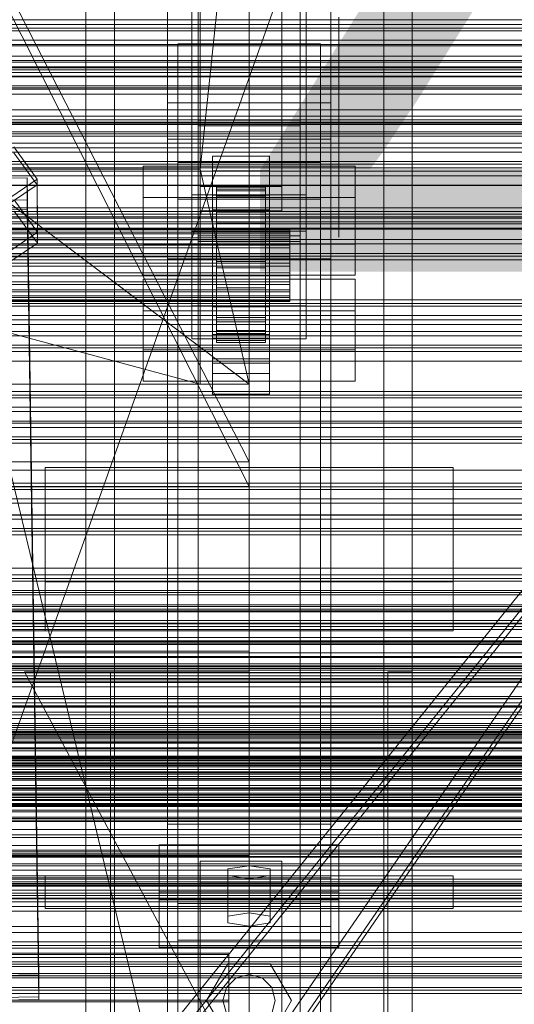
# Model space of a CAD drawing. Header units: millimetres. Extents: x -1970 to 61924, y -58230 to 6847.
# Tile 176 of 256: x 374 to 495, y -34623 to -34382. Entities that reach past the tile are written whole.
import ezdxf

# ---------------------------------------------------------------- set-up
doc = ezdxf.new("R2010")
doc.units = ezdxf.units.MM
for name, color, linetype, lineweight in [('COTAS_O', 1, 'Continuous', 0), ('COTAS_P', 1, 'Continuous', 0), ('frontal_briquetadora', 7, 'Continuous', 0), ('frontal_C01', 7, 'Continuous', 0), ('frontal_C02', 7, 'Continuous', 0), ('frontal_C03', 7, 'Continuous', 0), ('frontal_dosificador', 7, 'Continuous', 0), ('frontal_secador', 7, 'Continuous', 0), ('frontal_tolva', 7, 'Continuous', 0), ('frontal_tolva-C01', 7, 'Continuous', 0)]:
    doc.layers.add(name, color=color, linetype=linetype, lineweight=lineweight)
doc.dimstyles.new('R19_100', dxfattribs={"dimtxt": 250, "dimasz": 150, "dimexe": 150, "dimexo": 80, "dimgap": 100, "dimtad": 1, "dimtih": 1, "dimtoh": 1, "dimdsep": 46, "dimcen": 0.09, "dimadec": 0, "dimazin": 0, "dimtfac": 1, "dimtdec": 4, "dimtofl": 0, "dimtmove": 0, "dimatfit": 3, "dimfxl": 1, "dimtolj": 1, "dimtzin": 0, "dimarcsym": 0})

# ---------------------------------------------------------------- blocks, each defined once
blk = doc.blocks.new('DIM_R26_43')
at = {"layer": 'COTAS_P'}
for p, q in [((-1750, -34600), (-1600, -34555)), ((2600, -34600), (2450, -34555)), ((-1750, -35500), (-1750, -34600)), ((-1750, -34600), (2600, -34600)), ((-1750, -34600), (-1600, -34645)), ((2600, -34600), (2450, -34645)), ((2600, -35500), (2600, -34600))]:
    blk.add_line(p, q, dxfattribs=at)
blk.add_text('4350 P', height=250, dxfattribs=at).set_placement((425, -34500))
blk = doc.blocks.new('DIM_R26_46')
at = {"layer": 'COTAS_O'}
for p, q in [((-1725, -33700), (-1575, -33655)), ((1725, -33700), (1575, -33655)), ((-1725, -34400), (-1725, -33700)), ((-1725, -33700), (1725, -33700)), ((-1725, -33700), (-1575, -33745)), ((1725, -33700), (1575, -33745)), ((1725, -34400), (1725, -33700))]:
    blk.add_line(p, q, dxfattribs=at)
blk.add_text('3450 O', height=250, dxfattribs=at).set_placement((0, -33600))
blk = doc.blocks.new('DIM_R26_49')
at = {"layer": 'COTAS_O'}
for p, q in [((-650, -34200), (-500, -34155)), ((650, -34200), (500, -34155)), ((-650, -34900), (-650, -34200)), ((-650, -34200), (650, -34200)), ((-650, -34200), (-500, -34245)), ((650, -34200), (500, -34245)), ((650, -34900), (650, -34200))]:
    blk.add_line(p, q, dxfattribs=at)
blk.add_text('1300 O', height=250, dxfattribs=at).set_placement((0, -34100))
blk = doc.blocks.new('DIM_R26_54')
at = {"layer": 'COTAS_P'}
for p, q in [((-305, -34680), (395, -34680)), ((395, -34680), (350, -34830)), ((395, -36000), (395, -34680)), ((395, -34680), (440, -34830)), ((395, -36000), (350, -35850)), ((395, -36000), (440, -35850)), ((-305, -36000), (395, -36000))]:
    blk.add_line(p, q, dxfattribs=at)
blk.add_text('1320 P', height=250, rotation=90, dxfattribs=at).set_placement((295, -35340))

msp = doc.modelspace()

# ---------------------------------------------------------------- linework, layer by layer
at = {"layer": 'frontal_briquetadora'}
for p, q in [((210, -33820), (416.55, -34680)), ((430, -34680), (430, -33820)), ((210, -34060), (430, -34490)), ((210, -34060), (430, -34496)), ((430, -34060), (430, -34490)), ((430, -34060), (430, -34496)), ((430, -34680), (430, -34260)), ((430, -34496), (430, -34260)), ((430, -34471), (210, -34305)), ((430, -34305), (418, -34418.333)), ((430, -34471), (430, -34305)), ((430, -34680), (430, -34305)), ((430, -34305), (430, -34496)), ((430, -34381.1), (430, -34394.762)), ((452, -34381.1), (452, -34394.762)), ((430, -34394.762), (430, -34406.677)), ((452, -34394.762), (452, -34406.677)), ((452, -34399.964), (452, -34398.226)), ((452, -34403.095), (452, -34399.964)), ((452, -34407), (452, -34403.095)), ((210, -34407), (452, -34407)), ((430, -34406.677), (430, -34416.673)), ((452, -34406.677), (452, -34416.673)), ((452, -34407), (452, -34410.905)), ((452, -34410.905), (452, -34414.036)), ((452, -34414.036), (452, -34415.774)), ((430, -34416.673), (430, -34424.603)), ((452, -34416.673), (452, -34424.603)), ((222, -34418.333), (418, -34418.333)), ((418, -34471), (222, -34418.333)), ((418, -34418.333), (418, -34471)), ((430, -34471), (418, -34418.333)), ((430, -34424.603), (430, -34430.351)), ((452, -34424.603), (452, -34430.351)), ((430, -34430.351), (430, -34433.833)), ((452, -34430.351), (452, -34433.833)), ((430, -34433.833), (430, -34435)), ((452, -34433.833), (452, -34435)), ((210, -34471), (430, -34471)), ((430, -34471), (222, -34471)), ((418, -34471), (222, -34471)), ((418, -34471), (430, -34471)), ((430, -34471), (430, -34680)), ((430, -34471), (430, -34496)), ((430, -34490), (210, -34490)), ((210, -34496), (430, -34496)), ((430, -34496), (430, -34680))]:
    msp.add_line(p, q, dxfattribs=at)
at = {"layer": 'frontal_C01'}
for p, q in [((417.5, -34657.873), (417.5, -34055.074)), ((442.5, -34055.074), (442.5, -34657.873)), ((417.5, -34684.054), (417.5, -34081.254)), ((442.5, -34684.054), (442.5, -34081.254)), ((410, -34410.962), (410, -34087.423)), ((450, -34410.962), (450, -34087.423)), ((410, -34646.889), (410, -34323.351)), ((450, -34323.351), (450, -34646.889)), ((416, -34451.787), (416, -34360.426)), ((444, -34360.426), (444, -34451.787)), ((416, -34368.515), (416, -34459.876)), ((444, -34459.876), (444, -34368.515)), ((410, -34695.038), (410, -34371.499)), ((450, -34695.038), (450, -34371.499)), ((410, -34372.443), (410, -34410.962)), ((410, -34695.982), (410, -34372.443)), ((450, -34410.962), (450, -34372.443)), ((450, -34372.443), (450, -34695.982)), ((412.5, -34395.747), (412.5, -34387.659)), ((412.5, -34387.659), (447.5, -34387.659)), ((412.5, -34666.919), (412.5, -34387.659)), ((447.5, -34387.659), (447.5, -34395.747)), ((447.5, -34387.659), (447.5, -34666.919)), ((447.5, -34395.747), (412.5, -34395.747)), ((412.5, -34675.008), (412.5, -34395.747)), ((447.5, -34675.008), (447.5, -34395.747)), ((410, -34410.962), (450, -34410.962)), ((410, -34734.501), (410, -34410.962)), ((450, -34734.501), (450, -34410.962)), ((372.35, -34412.905), (378.086, -34420.791)), ((357.646, -34420.67), (375.644, -34420.425)), ((378.086, -34420.791), (366.618, -34428.527)), ((375.644, -34420.425), (375.644, -34425.817)), ((375.644, -34420.425), (378.512, -34615.535)), ((378.143, -34433.733), (378.086, -34420.791)), ((375.644, -34425.817), (357.646, -34426.063)), ((378.143, -34433.733), (372.408, -34425.846)), ((378.512, -34620.928), (375.644, -34425.817)), ((366.675, -34441.469), (378.143, -34433.733)), ((404, -34462.533), (404, -34445.278)), ((404, -34445.278), (456, -34445.278)), ((404, -34452.982), (404, -34445.278)), ((456, -34445.278), (456, -34462.533)), ((456, -34445.278), (456, -34452.982)), ((456, -34452.982), (404, -34452.982)), ((404, -34452.982), (404, -34470.237)), ((444, -34451.787), (416, -34451.787)), ((416, -34451.787), (416, -34459.876)), ((444, -34459.876), (444, -34451.787)), ((456, -34470.237), (456, -34452.982)), ((416, -34459.876), (444, -34459.876)), ((456, -34462.533), (404, -34462.533)), ((404, -34462.533), (404, -34470.237)), ((456, -34470.237), (456, -34462.533)), ((404, -34470.237), (456, -34470.237)), ((380, -34519.343), (380, -34491.345)), ((380, -34491.345), (480, -34491.345)), ((380, -34531.343), (380, -34491.345)), ((480, -34491.345), (480, -34519.343)), ((480, -34491.345), (480, -34531.343)), ((480, -34519.343), (380, -34519.343)), ((380, -34519.343), (380, -34531.343)), ((480, -34531.343), (480, -34519.343)), ((430, -34531.343), (-430, -34531.343)), ((380, -34531.343), (480, -34531.343)), ((430, -34531.343), (430, -34536.343)), ((430, -34536.343), (-430, -34536.343)), ((430, -34536.343), (430, -34586.343)), ((430, -34644.343), (375, -34541.343)), ((375, -34541.343), (430, -34541.343)), ((390, -34644.343), (390, -34541.343)), ((390, -34541.343), (396, -34541.343)), ((396, -34644.343), (396, -34541.343)), ((430, -34541.343), (430, -34644.343)), ((464, -34644.343), (464, -34541.343)), ((464, -34541.343), (470, -34541.343)), ((470, -34644.343), (470, -34541.343)), ((408, -34597.189), (408, -34583.709)), ((408, -34583.709), (452, -34583.709)), ((408, -34595.264), (408, -34583.709)), ((452, -34583.709), (452, -34597.189)), ((452, -34583.709), (452, -34595.264)), ((430, -34586.343), (-430, -34586.343)), ((418, -34593.145), (418, -34587.753)), ((418, -34587.753), (438, -34587.753)), ((418, -34733.054), (418, -34587.753)), ((430, -34586.343), (430, -34591.343)), ((438, -34587.753), (438, -34593.145)), ((438, -34587.753), (438, -34733.054)), ((430, -34588.831), (424.804, -34589.64)), ((424.804, -34589.64), (424.804, -34591.258)), ((424.804, -34601.196), (424.804, -34589.64)), ((435.196, -34589.64), (430, -34588.831)), ((430, -34600.387), (430, -34588.831)), ((435.196, -34591.258), (435.196, -34589.64)), ((435.196, -34601.196), (435.196, -34589.64)), ((430, -34591.343), (-430, -34591.343)), ((380, -34591.343), (480, -34591.343)), ((380, -34599.343), (380, -34591.343)), ((438, -34593.145), (418, -34593.145)), ((418, -34593.145), (418, -34738.446)), ((424.804, -34591.258), (430, -34592.067)), ((424.804, -34602.813), (424.804, -34591.258)), ((430, -34592.067), (435.196, -34591.258)), ((430, -34592.067), (430, -34603.622)), ((435.196, -34602.813), (435.196, -34591.258)), ((438, -34738.446), (438, -34593.145)), ((480, -34599.343), (480, -34591.343)), ((452, -34595.264), (408, -34595.264)), ((408, -34595.264), (408, -34608.745)), ((452, -34608.745), (452, -34595.264)), ((452, -34597.189), (408, -34597.189)), ((408, -34597.189), (408, -34608.745)), ((452, -34608.745), (452, -34597.189)), ((380, -34599.343), (480, -34599.343)), ((390, -34599.343), (397, -34599.343)), ((390, -35975), (390, -34599.343)), ((397, -35975), (397, -34599.343)), ((397, -34599.343), (463, -34599.343)), ((424.804, -34601.196), (430, -34600.387)), ((430, -34600.387), (435.196, -34601.196)), ((463, -34599.343), (470, -34599.343)), ((463, -35975), (463, -34599.343)), ((470, -35975), (470, -34599.343)), ((424.804, -34602.813), (424.804, -34601.196)), ((430, -34603.622), (424.804, -34602.813)), ((435.196, -34602.813), (430, -34603.622)), ((435.196, -34601.196), (435.196, -34602.813)), ((408, -34608.745), (452, -34608.745)), ((-425, -34610.606), (425, -34610.606)), ((425, -34610.606), (425, -34624.302)), ((425, -34610.606), (425, -34622.162)), ((419.6, -34621.843), (424.8, -34612.836)), ((424.8, -34612.836), (435.2, -34612.836)), ((435.2, -34612.836), (440.4, -34621.843)), ((378.512, -34615.535), (360.514, -34615.781)), ((378.512, -34620.928), (378.512, -34615.535)), ((424.457, -34618.643), (426.8, -34616.301)), ((426.8, -34616.301), (430, -34615.443)), ((430, -34615.443), (433.2, -34616.301)), ((433.2, -34616.301), (435.543, -34618.643)), ((423.6, -34621.843), (424.457, -34618.643)), ((435.543, -34618.643), (436.4, -34621.843)), ((425, -34622.162), (-425, -34622.162)), ((360.514, -34621.173), (378.512, -34620.928)), ((424.8, -34630.85), (419.6, -34621.843)), ((424.457, -34625.043), (423.6, -34621.843)), ((425, -34635.858), (425, -34622.162)), ((440.4, -34621.843), (435.2, -34630.85)), ((436.4, -34621.843), (435.543, -34625.043))]:
    msp.add_line(p, q, dxfattribs=at)
at = {"layer": 'frontal_C02'}
for p, q in [((390, -35975), (390, -33530.372)), ((397, -35975), (397, -33530.372)), ((463, -35975), (463, -33530.372)), ((470, -35975), (470, -33530.372)), ((390, -35975), (390, -34035.57)), ((397, -35975), (397, -34035.57)), ((463, -35975), (463, -34035.57)), ((470, -35975), (470, -34035.57)), ((410, -34402.112), (410, -34044.45)), ((450, -34044.45), (450, -34402.112)), ((410, -34440.294), (410, -34082.632)), ((450, -34440.294), (450, -34082.632)), ((410, -34578.704), (410, -34221.042)), ((450, -34221.042), (450, -34578.704)), ((417.5, -34406.362), (417.5, -34230.064)), ((442.5, -34230.064), (442.5, -34406.362)), ((417.5, -34436.044), (417.5, -34259.747)), ((442.5, -34436.044), (442.5, -34259.747)), ((410, -34626.431), (410, -34268.769)), ((450, -34626.431), (450, -34268.769)), ((418, -34422.539), (418, -34278.508)), ((438, -34278.508), (438, -34422.539)), ((418, -34284.469), (418, -34428.5)), ((438, -34428.5), (438, -34284.469)), ((416, -34424.583), (416, -34332.424)), ((444, -34332.424), (444, -34424.583)), ((416, -34341.366), (416, -34433.524)), ((444, -34433.524), (444, -34341.366)), ((450, -34402.112), (410, -34402.112)), ((410, -34402.112), (410, -34440.294)), ((410, -34759.774), (410, -34402.112)), ((450, -34440.294), (450, -34402.112)), ((450, -34402.112), (450, -34759.774)), ((417.5, -34436.044), (417.5, -34406.362)), ((417.5, -34406.362), (442.5, -34406.362)), ((442.5, -34407.76), (417.5, -34407.76)), ((417.5, -34407.76), (417.5, -34434.646)), ((417.5, -34946.786), (417.5, -34407.76)), ((442.5, -34406.362), (442.5, -34436.044)), ((442.5, -34434.646), (442.5, -34407.76)), ((442.5, -34407.76), (442.5, -34946.786)), ((372.35, -34414.336), (378.086, -34422.154)), ((412.5, -34425.674), (412.5, -34416.732)), ((412.5, -34416.732), (447.5, -34416.732)), ((412.5, -34598.096), (412.5, -34416.732)), ((421, -34418.721), (421, -34415.144)), ((421, -34415.144), (435, -34415.144)), ((421, -34455.235), (421, -34415.144)), ((435, -34415.144), (435, -34418.721)), ((435, -34415.144), (435, -34455.235)), ((447.5, -34416.732), (447.5, -34425.674)), ((447.5, -34416.732), (447.5, -34598.096)), ((404, -34436.682), (404, -34417.607)), ((404, -34417.607), (456, -34417.607)), ((404, -34425.243), (404, -34417.607)), ((435, -34418.721), (421, -34418.721)), ((421, -34418.721), (421, -34458.812)), ((435, -34458.812), (435, -34418.721)), ((456, -34417.607), (456, -34436.682)), ((456, -34417.607), (456, -34425.243)), ((357.646, -34422.465), (375.644, -34422.222)), ((378.086, -34422.154), (366.618, -34429.823)), ((375.644, -34422.222), (375.644, -34428.183)), ((375.644, -34422.222), (378.512, -34615.627)), ((378.143, -34436.46), (378.086, -34422.154)), ((444, -34424.583), (416, -34424.583)), ((416, -34424.583), (416, -34433.524)), ((438, -34422.539), (418, -34422.539)), ((418, -34422.539), (418, -34428.5)), ((421, -34428.258), (421, -34424.682)), ((421, -34424.682), (435, -34424.682)), ((421, -34464.773), (421, -34424.682)), ((422, -34432.754), (422, -34422.763)), ((422, -34422.763), (422, -34423.209)), ((422, -34422.763), (434, -34422.763)), ((422, -34423.61), (422, -34422.763)), ((422, -34432.965), (422, -34423.209)), ((422, -34423.209), (422, -34424.918)), ((422, -34423.209), (434, -34423.209)), ((422, -34433.156), (422, -34423.61)), ((422, -34423.61), (434, -34423.61)), ((422, -34425.694), (422, -34423.61)), ((434, -34423.209), (434, -34422.763)), ((434, -34422.763), (434, -34432.754)), ((434, -34422.763), (434, -34423.61)), ((434, -34424.918), (434, -34423.209)), ((434, -34423.209), (434, -34432.965)), ((434, -34423.61), (434, -34433.156)), ((434, -34423.61), (434, -34425.694)), ((435, -34424.682), (435, -34428.258)), ((435, -34424.682), (435, -34464.773)), ((438, -34428.5), (438, -34422.539)), ((444, -34433.524), (444, -34424.583)), ((456, -34425.243), (404, -34425.243)), ((404, -34425.243), (404, -34444.318)), ((447.5, -34425.674), (412.5, -34425.674)), ((412.5, -34607.038), (412.5, -34425.674)), ((422, -34433.775), (422, -34424.918)), ((422, -34424.918), (422, -34427.774)), ((422, -34424.918), (434, -34424.918)), ((422, -34434.143), (422, -34425.694)), ((422, -34425.694), (434, -34425.694)), ((422, -34428.872), (422, -34425.694)), ((434, -34427.774), (434, -34424.918)), ((434, -34424.918), (434, -34433.775)), ((434, -34425.694), (434, -34434.143)), ((434, -34425.694), (434, -34428.872)), ((447.5, -34607.038), (447.5, -34425.674)), ((456, -34444.318), (456, -34425.243)), ((375.644, -34428.183), (357.646, -34428.427)), ((378.143, -34436.46), (372.408, -34428.643)), ((378.512, -34621.588), (375.644, -34428.183)), ((418, -34428.5), (438, -34428.5)), ((435, -34428.258), (421, -34428.258)), ((421, -34428.258), (421, -34468.349)), ((422, -34435.128), (422, -34427.774)), ((422, -34427.774), (422, -34431.583)), ((422, -34427.774), (434, -34427.774)), ((422, -34435.648), (422, -34428.872)), ((422, -34428.872), (434, -34428.872)), ((422, -34432.927), (422, -34428.872)), ((434, -34431.583), (434, -34427.774)), ((434, -34427.774), (434, -34435.128)), ((434, -34428.872), (434, -34435.648)), ((434, -34428.872), (434, -34432.927)), ((435, -34468.349), (435, -34428.258)), ((422, -34436.932), (422, -34431.583)), ((422, -34431.583), (422, -34436.084)), ((422, -34431.583), (434, -34431.583)), ((434, -34436.084), (434, -34431.583)), ((434, -34431.583), (434, -34436.932)), ((-440, -34432.754), (440, -34432.754)), ((-440, -34432.965), (440, -34432.965)), ((-440, -34433.156), (440, -34433.156)), ((-440, -34433.775), (440, -34433.775)), ((-440, -34434.143), (440, -34434.143)), ((416, -34433.524), (444, -34433.524)), ((422, -34432.965), (422, -34432.754)), ((434, -34432.754), (422, -34432.754)), ((422, -34432.754), (422, -34433.156)), ((422, -34437.569), (422, -34432.927)), ((422, -34432.927), (434, -34432.927)), ((422, -34437.583), (422, -34432.927)), ((422, -34433.775), (422, -34432.965)), ((434, -34432.965), (422, -34432.965)), ((434, -34433.156), (422, -34433.156)), ((422, -34433.156), (422, -34434.143)), ((422, -34435.128), (422, -34433.775)), ((434, -34433.775), (422, -34433.775)), ((434, -34434.143), (422, -34434.143)), ((422, -34434.143), (422, -34435.648)), ((434, -34432.754), (434, -34432.965)), ((434, -34433.156), (434, -34432.754)), ((434, -34432.927), (434, -34437.569)), ((434, -34432.927), (434, -34437.583)), ((434, -34432.965), (434, -34433.775)), ((434, -34434.143), (434, -34433.156)), ((434, -34433.775), (434, -34435.128)), ((434, -34435.648), (434, -34434.143)), ((440, -34432.965), (440, -34432.754)), ((440, -34432.754), (440, -34433.156)), ((440, -34433.775), (440, -34432.965)), ((440, -34433.156), (440, -34434.143)), ((440, -34435.128), (440, -34433.775)), ((440, -34434.143), (440, -34435.648)), ((-440, -34435.128), (440, -34435.128)), ((-440, -34435.648), (440, -34435.648)), ((366.675, -34444.129), (378.143, -34436.46)), ((456, -34436.682), (404, -34436.682)), ((404, -34436.682), (404, -34444.318)), ((417.5, -34434.646), (442.5, -34434.646)), ((417.5, -34973.672), (417.5, -34434.646)), ((442.5, -34436.044), (417.5, -34436.044)), ((422, -34436.932), (422, -34435.128)), ((434, -34435.128), (422, -34435.128)), ((434, -34435.648), (422, -34435.648)), ((422, -34435.648), (422, -34437.569)), ((422, -34436.084), (422, -34439.064)), ((434, -34436.084), (422, -34436.084)), ((422, -34436.084), (422, -34440.971)), ((434, -34435.128), (434, -34436.932)), ((434, -34437.569), (434, -34435.648)), ((434, -34439.064), (434, -34436.084)), ((434, -34440.971), (434, -34436.084)), ((440, -34436.932), (440, -34435.128)), ((440, -34435.648), (440, -34437.569)), ((442.5, -34973.672), (442.5, -34434.646)), ((456, -34444.318), (456, -34436.682)), ((-440, -34436.932), (440, -34436.932)), ((-440, -34437.569), (440, -34437.569)), ((440, -34439.064), (-440, -34439.064)), ((422, -34439.064), (422, -34436.932)), ((434, -34436.932), (422, -34436.932)), ((434, -34437.569), (422, -34437.569)), ((422, -34437.569), (422, -34439.774)), ((422, -34439.774), (422, -34437.583)), ((422, -34437.583), (434, -34437.583)), ((422, -34442.523), (422, -34437.583)), ((422, -34439.064), (434, -34439.064)), ((422, -34441.379), (422, -34439.064)), ((434, -34436.932), (434, -34439.064)), ((434, -34439.774), (434, -34437.569)), ((434, -34437.583), (434, -34439.774)), ((434, -34437.583), (434, -34442.523)), ((434, -34439.064), (434, -34441.379)), ((440, -34439.064), (440, -34436.932)), ((440, -34437.569), (440, -34439.774)), ((440, -34441.379), (440, -34439.064)), ((-440, -34439.774), (440, -34439.774)), ((-440, -34441.379), (440, -34441.379)), ((410, -34440.294), (450, -34440.294)), ((410, -34797.956), (410, -34440.294)), ((434, -34439.774), (422, -34439.774)), ((422, -34439.774), (422, -34442.114)), ((422, -34441.379), (422, -34440.971)), ((422, -34440.971), (422, -34445.911)), ((422, -34440.971), (434, -34440.971)), ((422, -34443.719), (422, -34441.379)), ((434, -34441.379), (422, -34441.379)), ((434, -34442.114), (434, -34439.774)), ((434, -34445.911), (434, -34440.971)), ((434, -34440.971), (434, -34441.379)), ((434, -34441.379), (434, -34443.719)), ((440, -34439.774), (440, -34442.114)), ((440, -34443.719), (440, -34441.379)), ((450, -34797.956), (450, -34440.294)), ((-440, -34442.114), (440, -34442.114)), ((-440, -34443.719), (440, -34443.719)), ((422, -34442.114), (422, -34442.523)), ((434, -34442.114), (422, -34442.114)), ((422, -34442.114), (422, -34444.429)), ((422, -34442.523), (434, -34442.523)), ((422, -34447.41), (422, -34442.523)), ((422, -34445.925), (422, -34443.719)), ((422, -34443.719), (422, -34445.911)), ((434, -34443.719), (422, -34443.719)), ((434, -34442.523), (434, -34442.114)), ((434, -34444.429), (434, -34442.114)), ((434, -34442.523), (434, -34447.41)), ((434, -34445.911), (434, -34443.719)), ((434, -34443.719), (434, -34445.925)), ((440, -34442.114), (440, -34444.429)), ((440, -34445.925), (440, -34443.719)), ((-440, -34444.429), (440, -34444.429)), ((-440, -34445.925), (440, -34445.925)), ((404, -34444.318), (456, -34444.318)), ((422, -34444.429), (422, -34447.41)), ((434, -34444.429), (422, -34444.429)), ((422, -34444.429), (422, -34446.561)), ((422, -34445.911), (422, -34450.567)), ((422, -34445.911), (434, -34445.911)), ((422, -34447.845), (422, -34445.925)), ((422, -34445.925), (422, -34450.567)), ((434, -34445.925), (422, -34445.925)), ((434, -34447.41), (434, -34444.429)), ((434, -34446.561), (434, -34444.429)), ((434, -34450.567), (434, -34445.911)), ((434, -34450.567), (434, -34445.925)), ((434, -34445.925), (434, -34447.845)), ((440, -34444.429), (440, -34446.561)), ((440, -34447.845), (440, -34445.925)), ((-440, -34446.561), (440, -34446.561)), ((-440, -34447.845), (440, -34447.845)), ((-440, -34448.365), (440, -34448.365)), ((422, -34446.561), (422, -34451.911)), ((434, -34446.561), (422, -34446.561)), ((422, -34446.561), (422, -34448.365)), ((422, -34447.41), (434, -34447.41)), ((422, -34451.911), (422, -34447.41)), ((422, -34449.351), (422, -34447.845)), ((422, -34447.845), (422, -34454.622)), ((434, -34447.845), (422, -34447.845)), ((422, -34448.365), (422, -34455.719)), ((434, -34448.365), (422, -34448.365)), ((422, -34448.365), (422, -34449.718)), ((434, -34451.911), (434, -34446.561)), ((434, -34448.365), (434, -34446.561)), ((434, -34447.41), (434, -34451.911)), ((434, -34454.622), (434, -34447.845)), ((434, -34447.845), (434, -34449.351)), ((434, -34455.719), (434, -34448.365)), ((434, -34449.718), (434, -34448.365)), ((440, -34446.561), (440, -34448.365)), ((440, -34449.351), (440, -34447.845)), ((440, -34448.365), (440, -34449.718)), ((-440, -34449.351), (440, -34449.351)), ((-440, -34449.718), (440, -34449.718)), ((-440, -34450.338), (440, -34450.338)), ((-440, -34450.528), (440, -34450.528)), ((-440, -34450.739), (440, -34450.739)), ((422, -34450.338), (422, -34449.351)), ((422, -34449.351), (422, -34457.799)), ((434, -34449.351), (422, -34449.351)), ((422, -34449.718), (422, -34458.575)), ((434, -34449.718), (422, -34449.718)), ((422, -34449.718), (422, -34450.528)), ((422, -34450.739), (422, -34450.338)), ((422, -34450.338), (422, -34459.883)), ((434, -34450.338), (422, -34450.338)), ((422, -34450.528), (422, -34460.285)), ((434, -34450.528), (422, -34450.528)), ((422, -34450.528), (422, -34450.739)), ((422, -34450.567), (422, -34454.622)), ((422, -34450.567), (434, -34450.567)), ((422, -34450.739), (422, -34460.731)), ((434, -34450.739), (422, -34450.739)), ((434, -34457.799), (434, -34449.351)), ((434, -34449.351), (434, -34450.338)), ((434, -34458.575), (434, -34449.718)), ((434, -34450.528), (434, -34449.718)), ((434, -34459.883), (434, -34450.338)), ((434, -34450.338), (434, -34450.739)), ((434, -34460.285), (434, -34450.528)), ((434, -34450.739), (434, -34450.528)), ((434, -34454.622), (434, -34450.567)), ((434, -34460.731), (434, -34450.739)), ((440, -34450.338), (440, -34449.351)), ((440, -34449.718), (440, -34450.528)), ((440, -34450.739), (440, -34450.338)), ((440, -34450.528), (440, -34450.739)), ((421, -34465.784), (421, -34452.073)), ((421, -34452.073), (435, -34452.073)), ((421, -34459.71), (421, -34452.073)), ((422, -34451.911), (434, -34451.911)), ((422, -34455.719), (422, -34451.911)), ((434, -34451.911), (434, -34455.719)), ((435, -34452.073), (435, -34465.784)), ((435, -34452.073), (435, -34459.71)), ((435, -34455.235), (421, -34455.235)), ((421, -34455.235), (421, -34458.812)), ((422, -34454.622), (422, -34457.799)), ((422, -34454.622), (434, -34454.622)), ((422, -34455.719), (434, -34455.719)), ((422, -34458.575), (422, -34455.719)), ((434, -34457.799), (434, -34454.622)), ((434, -34455.719), (434, -34458.575)), ((435, -34458.812), (435, -34455.235)), ((422, -34457.799), (422, -34459.883)), ((422, -34457.799), (434, -34457.799)), ((434, -34459.883), (434, -34457.799)), ((421, -34458.812), (435, -34458.812)), ((435, -34459.71), (421, -34459.71)), ((421, -34459.71), (421, -34473.42)), ((422, -34458.575), (434, -34458.575)), ((422, -34460.285), (422, -34458.575)), ((422, -34459.883), (422, -34460.731)), ((422, -34459.883), (434, -34459.883)), ((422, -34460.285), (434, -34460.285)), ((422, -34460.731), (422, -34460.285)), ((422, -34460.731), (434, -34460.731)), ((434, -34458.575), (434, -34460.285)), ((434, -34460.731), (434, -34459.883)), ((434, -34460.285), (434, -34460.731)), ((435, -34473.42), (435, -34459.71)), ((435, -34464.773), (421, -34464.773)), ((421, -34464.773), (421, -34468.349)), ((435, -34468.349), (435, -34464.773)), ((435, -34465.784), (421, -34465.784)), ((421, -34465.784), (421, -34473.42)), ((435, -34473.42), (435, -34465.784)), ((421, -34468.349), (435, -34468.349)), ((421, -34473.42), (435, -34473.42)), ((450, -34578.704), (410, -34578.704)), ((410, -34578.704), (410, -34626.431)), ((410, -34936.365), (410, -34578.704)), ((450, -34626.431), (450, -34578.704)), ((450, -34578.704), (450, -34936.365)), ((-450, -34591.833), (450, -34591.833)), ((450, -34591.833), (450, -34603.756)), ((450, -34591.833), (450, -34625.243)), ((447.5, -34598.096), (412.5, -34598.096)), ((412.5, -34598.096), (412.5, -34607.038)), ((447.5, -34607.038), (447.5, -34598.096)), ((450, -34603.756), (-450, -34603.756)), ((450, -34637.165), (450, -34603.756)), ((412.5, -34607.038), (447.5, -34607.038)), ((-425, -34610.274), (425, -34610.274)), ((425, -34610.274), (425, -34625.415)), ((425, -34610.274), (425, -34621.728)), ((378.512, -34615.627), (360.514, -34615.87)), ((378.512, -34621.588), (378.512, -34615.627)), ((425, -34621.728), (-425, -34621.728)), ((360.514, -34621.831), (378.512, -34621.588)), ((425, -34636.869), (425, -34621.728))]:
    msp.add_line(p, q, dxfattribs=at)
at = {"layer": 'frontal_C03'}
for p, q in [((1250, -34382.923), (-1250, -34382.923)), ((1250, -34383.804), (-1250, -34383.804)), ((1250, -34384.458), (-1250, -34384.458)), ((1250, -34386.765), (-1250, -34386.765)), ((-1250, -34387.823), (1250, -34387.823)), ((1250, -34390.675), (-1250, -34390.675)), ((1250, -34391.732), (-1250, -34391.732)), ((-1500, -34395.695), (1500, -34395.695)), ((1250, -34394.039), (-1250, -34394.039)), ((1250, -34394.693), (-1250, -34394.693)), ((1250, -34395.574), (-1250, -34395.574)), ((1530, -34398.773), (-1530, -34398.773)), ((1530, -34403.773), (-1530, -34403.773)), ((1250, -34405.381), (-1250, -34405.381)), ((1500, -34407.104), (-1500, -34407.104)), ((1500, -34407.389), (-1500, -34407.389)), ((1250, -34406.262), (-1250, -34406.262)), ((1250, -34406.915), (-1250, -34406.915)), ((1250, -34409.223), (-1250, -34409.223)), ((-1250, -34410.28), (1250, -34410.28)), ((1250, -34413.132), (-1250, -34413.132)), ((1250, -34414.19), (-1250, -34414.19)), ((1250, -34416.497), (-1250, -34416.497)), ((1250, -34417.151), (-1250, -34417.151)), ((-1500, -34418.797), (1500, -34418.797)), ((1250, -34418.032), (-1250, -34418.032)), ((-1500, -34422.245), (1500, -34422.245)), ((1250, -34427.838), (-1250, -34427.838)), ((1250, -34428.72), (-1250, -34428.72)), ((1250, -34429.373), (-1250, -34429.373)), ((1500, -34431.228), (-1500, -34431.228)), ((1250, -34431.68), (-1250, -34431.68)), ((-1250, -34432.738), (1250, -34432.738)), ((1250, -34435.59), (-1250, -34435.59)), ((1250, -34436.647), (-1250, -34436.647)), ((1250, -34438.955), (-1250, -34438.955)), ((1250, -34439.608), (-1250, -34439.608)), ((1250, -34440.49), (-1250, -34440.49)), ((1250, -34450.296), (-1250, -34450.296)), ((1250, -34451.177), (-1250, -34451.177)), ((1250, -34451.831), (-1250, -34451.831)), ((1250, -34454.138), (-1250, -34454.138)), ((-1250, -34455.195), (1250, -34455.195)), ((1500, -34456.351), (-1500, -34456.351)), ((1250, -34458.048), (-1250, -34458.048)), ((1250, -34459.105), (-1250, -34459.105)), ((1250, -34461.412), (-1250, -34461.412)), ((1250, -34462.066), (-1250, -34462.066)), ((1250, -34462.947), (-1250, -34462.947)), ((-1500, -34465.334), (1500, -34465.334)), ((1250, -34472.754), (-1250, -34472.754)), ((1250, -34473.635), (-1250, -34473.635)), ((1250, -34474.288), (-1250, -34474.288)), ((1250, -34476.596), (-1250, -34476.596)), ((-1250, -34477.653), (1250, -34477.653)), ((1250, -34480.505), (-1250, -34480.505)), ((1250, -34481.563), (-1250, -34481.563)), ((1250, -34483.87), (-1250, -34483.87)), ((1250, -34484.523), (-1250, -34484.523)), ((1250, -34485.405), (-1250, -34485.405)), ((1250, -34495.211), (-1250, -34495.211)), ((1250, -34496.092), (-1250, -34496.092)), ((1250, -34496.746), (-1250, -34496.746)), ((1250, -34499.053), (-1250, -34499.053)), ((-1250, -34500.111), (1250, -34500.111)), ((1250, -34502.963), (-1250, -34502.963)), ((1250, -34504.02), (-1250, -34504.02)), ((1250, -34506.328), (-1250, -34506.328)), ((1250, -34506.981), (-1250, -34506.981)), ((1250, -34507.862), (-1250, -34507.862)), ((1250, -34517.669), (-1250, -34517.669)), ((1250, -34518.55), (-1250, -34518.55)), ((1250, -34519.204), (-1250, -34519.204)), ((1250, -34521.511), (-1250, -34521.511)), ((-1250, -34522.568), (1250, -34522.568)), ((1250, -34525.42), (-1250, -34525.42)), ((1250, -34526.478), (-1250, -34526.478)), ((1250, -34528.785), (-1250, -34528.785)), ((1250, -34529.439), (-1250, -34529.439)), ((1250, -34530.32), (-1250, -34530.32)), ((-1250, -34532.986), (1250, -34532.986)), ((-1250, -34533.783), (1250, -34533.783)), ((-1250, -34534.368), (1250, -34534.368)), ((-1250, -34536.706), (1250, -34536.706)), ((-1250, -34537.835), (1250, -34537.835)), ((1250, -34540.126), (-1250, -34540.126)), ((1250, -34541.008), (-1250, -34541.008)), ((-1250, -34541.554), (1250, -34541.554)), ((1250, -34541.661), (-1250, -34541.661)), ((-1250, -34543.151), (1250, -34543.151)), ((1250, -34543.969), (-1250, -34543.969)), ((-1250, -34545.026), (1250, -34545.026)), ((1250, -34547.878), (-1250, -34547.878)), ((-1250, -34547.998), (1250, -34547.998)), ((1250, -34548.935), (-1250, -34548.935)), ((-1250, -34549.954), (1250, -34549.954)), ((1250, -34551.243), (-1250, -34551.243)), ((1250, -34551.896), (-1250, -34551.896)), ((1250, -34552.778), (-1250, -34552.778)), ((-1268, -34555.971), (1268, -34555.971)), ((-1268, -34556.196), (1268, -34556.196)), ((-1268, -34556.36), (1268, -34556.36)), ((-1268, -34557.018), (1268, -34557.018)), ((-1250, -34555.598), (1250, -34555.598)), ((-1268, -34557.335), (1268, -34557.335)), ((-1268, -34558.381), (1268, -34558.381)), ((-1268, -34558.83), (1268, -34558.83)), ((1250, -34557.779), (-1250, -34557.779)), ((-1268, -34560.194), (1268, -34560.194)), ((-1268, -34560.744), (1268, -34560.744)), ((-1268, -34562.331), (1268, -34562.331)), ((1268, -34562.945), (-1268, -34562.945)), ((1250, -34562.584), (-1250, -34562.584)), ((1250, -34563.465), (-1250, -34563.465)), ((-1250, -34563.837), (1250, -34563.837)), ((1250, -34564.119), (-1250, -34564.119)), ((-1268, -34564.648), (1268, -34564.648)), ((-1268, -34565.283), (1268, -34565.283)), ((-1250, -34566.095), (1250, -34566.095)), ((1250, -34566.426), (-1250, -34566.426)), ((-1268, -34566.987), (1268, -34566.987)), ((-1268, -34567.6), (1268, -34567.6)), ((-1268, -34569.188), (1268, -34569.188)), ((-1250, -34567.484), (1250, -34567.484)), ((-1268, -34569.738), (1268, -34569.738)), ((-1268, -34571.101), (1268, -34571.101)), ((-1268, -34571.55), (1268, -34571.55)), ((1250, -34570.336), (-1250, -34570.336)), ((1250, -34571.393), (-1250, -34571.393)), ((-1268, -34572.596), (1268, -34572.596)), ((-1268, -34572.914), (1268, -34572.914)), ((-1268, -34573.572), (1268, -34573.572)), ((-1268, -34573.736), (1268, -34573.736)), ((-1268, -34573.96), (1268, -34573.96)), ((-1250, -34572.152), (1250, -34572.152)), ((1250, -34573.7), (-1250, -34573.7)), ((-1250, -34574.333), (1250, -34574.333)), ((1250, -34574.354), (-1250, -34574.354)), ((1250, -34575.235), (-1250, -34575.235)), ((-1250, -34579.978), (1250, -34579.978)), ((-1250, -34581.934), (1250, -34581.934)), ((1250, -34585.042), (-1250, -34585.042)), ((1250, -34585.923), (-1250, -34585.923)), ((1250, -34586.576), (-1250, -34586.576)), ((-1250, -34586.781), (1250, -34586.781)), ((-1250, -34588.377), (1250, -34588.377)), ((1250, -34588.884), (-1250, -34588.884)), ((-1250, -34589.941), (1250, -34589.941)), ((-1250, -34592.097), (1250, -34592.097)), ((1250, -34592.793), (-1250, -34592.793)), ((-1250, -34593.226), (1250, -34593.226)), ((1250, -34593.851), (-1250, -34593.851)), ((-1250, -34595.564), (1250, -34595.564)), ((-1250, -34596.148), (1250, -34596.148)), ((1250, -34596.158), (-1250, -34596.158)), ((1250, -34596.812), (-1250, -34596.812)), ((-1250, -34596.946), (1250, -34596.946)), ((1250, -34597.693), (-1250, -34597.693)), ((1250, -34607.499), (-1250, -34607.499)), ((1250, -34608.381), (-1250, -34608.381)), ((1250, -34609.034), (-1250, -34609.034)), ((1250, -34611.342), (-1250, -34611.342)), ((-1250, -34612.399), (1250, -34612.399)), ((-1500, -34615.78), (1500, -34615.78)), ((1250, -34615.251), (-1250, -34615.251)), ((1250, -34616.308), (-1250, -34616.308)), ((1250, -34618.616), (-1250, -34618.616)), ((1250, -34619.269), (-1250, -34619.269)), ((1250, -34620.151), (-1250, -34620.151))]:
    msp.add_line(p, q, dxfattribs=at)
at = {"layer": 'frontal_dosificador'}
for p, q in [((250, -34900), (750, -33500)), ((-770, -34480), (770, -34480)), ((-770, -34540), (770, -34540))]:
    msp.add_line(p, q, dxfattribs=at)
at = {"layer": 'frontal_secador'}
for p, q in [((1360, -34381.784), (-1360, -34381.784)), ((1360, -34388.141), (-1360, -34388.141)), ((1360, -34392.137), (-1360, -34392.137)), ((1250, -34393.25), (-1250, -34393.25)), ((1360, -34393.5), (-1360, -34393.5)), ((1250, -34409.715), (-1250, -34409.715)), ((1250, -34422.349), (-1250, -34422.349)), ((1250, -34430.291), (-1250, -34430.291)), ((1250, -34433), (-1250, -34433)), ((-1250, -34516), (1250, -34516)), ((-1250, -34522), (1250, -34522)), ((-1250, -34525), (1250, -34525)), ((1250, -34526), (-1250, -34526)), ((-1250, -34526.659), (1250, -34526.659)), ((1250, -34529.659), (-1250, -34529.659)), ((-1250, -34531), (1250, -34531)), ((1250, -34534), (-1250, -34534)), ((-1250, -34534.728), (1250, -34534.728)), ((-1250, -34537.588), (1250, -34537.588)), ((1250, -34537.611), (-1250, -34537.611)), ((1250, -34537.728), (-1250, -34537.728)), ((-1250, -34539.387), (1250, -34539.387)), ((1250, -34539.918), (-1250, -34539.918)), ((-1250, -34540), (1250, -34540)), ((1250, -34540.588), (-1250, -34540.588)), ((1250, -34542.387), (-1250, -34542.387)), ((1250, -34543), (-1250, -34543)), ((-1250, -34543.65), (1250, -34543.65)), ((1250, -34544), (-1250, -34544)), ((1250, -34547.382), (-1250, -34547.382)), ((-1250, -34548), (1250, -34548)), ((1250, -34549.689), (-1250, -34549.689)), ((-1250, -34550), (1250, -34550)), ((1250, -34554), (-1250, -34554)), ((1250, -34554.545), (-1250, -34554.545)), ((-1250, -34555), (1250, -34555)), ((1250, -34556), (-1250, -34556)), ((1250, -34556.144), (-1250, -34556.144)), ((1250, -34556.709), (-1250, -34556.709)), ((1250, -34558.686), (-1250, -34558.686)), ((1320, -34562), (-1320, -34562)), ((1250, -34560), (-1250, -34560)), ((1250, -34562), (-1250, -34562)), ((1320, -34562.273), (-1320, -34562.273)), ((1320, -34563.072), (-1320, -34563.072)), ((1320, -34564.343), (-1320, -34564.343)), ((1320, -34566), (-1320, -34566)), ((1250, -34564.651), (-1250, -34564.651)), ((1250, -34565.859), (-1250, -34565.859)), ((-1250, -34566), (1250, -34566)), ((1320, -34567.929), (-1320, -34567.929)), ((-1320, -34570), (1320, -34570)), ((-1250, -34570), (1250, -34570)), ((1320, -34572.071), (-1320, -34572.071)), ((1320, -34574), (-1320, -34574)), ((1250, -34574.141), (-1250, -34574.141)), ((1320, -34575.657), (-1320, -34575.657)), ((1320, -34576.928), (-1320, -34576.928)), ((1320, -34577.727), (-1320, -34577.727)), ((1320, -34578), (-1320, -34578)), ((1250, -34577.285), (-1250, -34577.285)), ((1250, -34578), (-1250, -34578)), ((1250, -34581.314), (-1250, -34581.314)), ((1250, -34583.856), (-1250, -34583.856)), ((1250, -34585.455), (-1250, -34585.455)), ((1250, -34586), (-1250, -34586)), ((1360, -34593.5), (-1360, -34593.5)), ((1360, -34594.863), (-1360, -34594.863)), ((1250, -34593.75), (-1250, -34593.75)), ((1360, -34598.859), (-1360, -34598.859)), ((1360, -34605.216), (-1360, -34605.216)), ((1360, -34613.5), (-1360, -34613.5)), ((1250, -34612.924), (-1250, -34612.924))]:
    msp.add_line(p, q, dxfattribs=at)
at = {"layer": 'frontal_tolva'}
for p, q in [((-670, -34400), (670, -34400)), ((600, -34400), (-600, -34400)), ((-600, -34406.849), (600, -34406.849)), ((-670, -34412), (670, -34412)), ((-660, -34420), (660, -34420)), ((-660, -34430), (660, -34430)), ((-1821.5, -34492), (1821.5, -34492)), ((-1821.5, -34503), (1821.5, -34503))]:
    msp.add_line(p, q, dxfattribs=at)
at = {"layer": 'frontal_tolva-C01'}
for p, q in [((-600, -34397.972), (600, -34397.972)), ((596.887, -34397.489), (221.887, -34942.731)), ((221.887, -34862.339), (596.887, -34397.489)), ((600, -34397.972), (225, -34862.823)), ((600, -34398.402), (-600, -34398.402)), ((600, -34400), (-600, -34400)), ((225, -34943.645), (600, -34398.402)), ((225, -34864.851), (600, -34400)), ((225, -34945.243), (600, -34400))]:
    msp.add_line(p, q, dxfattribs=at)

# ---------------------------------------------------------------- dimensions: what is measured, and where the dimension line sits
at = {"layer": 'COTAS_O'}
for p1, p2, picture, middle in [((-1725, -34400), (1725, -34400), 'DIM_R26_46', (0, -33700)), ((-650, -34900), (650, -34900), 'DIM_R26_49', (0, -34200))]:
    dim = msp.add_aligned_dim(p1=p1, p2=p2, distance=700, text='<> O', dimstyle='R19_100', dxfattribs=at)
    dim.commit()
    dim.dimension.update_dxf_attribs({"geometry": picture, "text_midpoint": middle})
at = {"layer": 'COTAS_P'}
for p1, p2, distance, picture, middle in [((-1750, -35500), (2600, -35500), 900, 'DIM_R26_43', (425, -34600)), ((-305, -36000), (-305, -34680), -700, 'DIM_R26_54', (395, -35340))]:
    dim = msp.add_aligned_dim(p1=p1, p2=p2, distance=distance, text='<> P', dimstyle='R19_100', dxfattribs=at)
    dim.commit()
    dim.dimension.update_dxf_attribs({"geometry": picture, "text_midpoint": middle})

doc.saveas('drawing.dxf')
